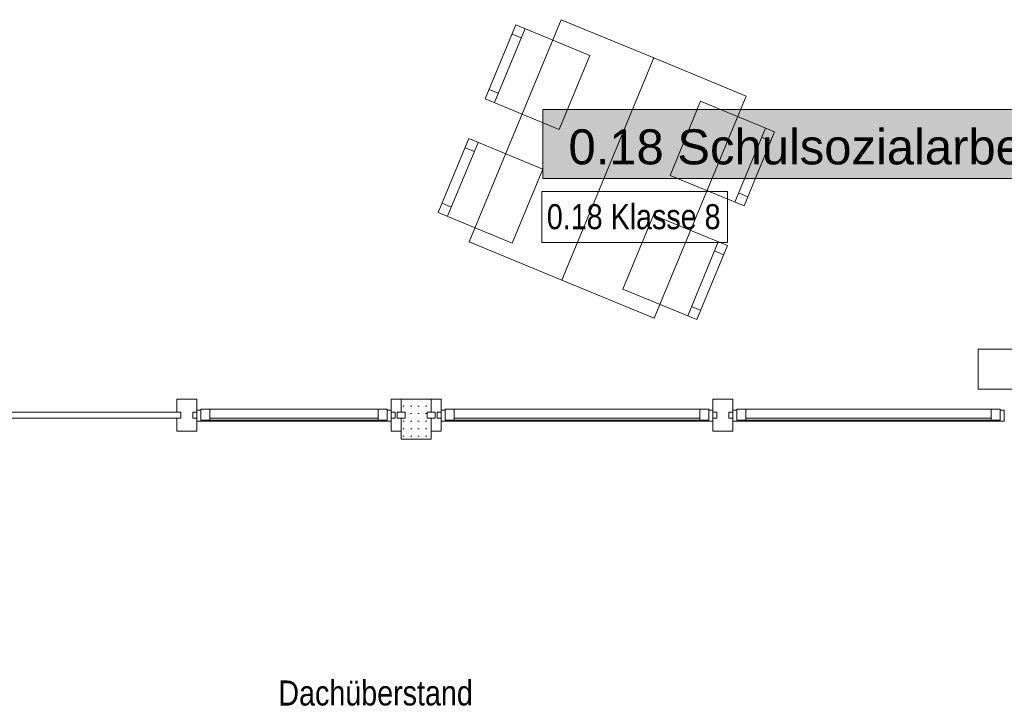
# Model space of a CAD drawing. Header units: metres. Extents: x -79 to 740, y -195 to 69.
# Tile 86 of 200: x 22.57 to 27.49, y 4.54 to 7.97. Entities that reach past the tile are written whole.
import ezdxf
from ezdxf.enums import TextEntityAlignment as Align

# ---------------------------------------------------------------- set-up
doc = ezdxf.new("R2010")
doc.units = ezdxf.units.M
doc.header["$MEASUREMENT"] = 0
doc.linetypes.add('Wipeout_Contour', pattern=[1, 0, -1])
for name, color, linetype in [('10 Fassade', 7, 'Continuous'), ('10 Stütze Holz', 7, 'Continuous'), ('30 Dach', 7, 'Continuous'), ('Abbruch_80 Raumbez Abbruch 50stel', 7, 'Continuous'), ('Neubau_50 Möblierung', 7, 'Continuous'), ('Neubau_80 Raum', 7, 'Continuous')]:
    doc.layers.add(name, color=color, linetype=linetype)
doc.styles.add('ERSTELLTER_STIL_1', font='ARIALN.TTF')
doc.styles.add('ERSTELLTER_STIL_2', font='ARIALN.TTF')
doc.styles.add('ERSTELLTER_STIL_3', font='arial.ttf')

# ---------------------------------------------------------------- blocks, each defined once
blk = doc.blocks.new('Stuhl 02 27[194]_1', base_point=(25.0298, 6.851))
at = {"layer": 'Neubau_50 Möblierung', "color": 8, "linetype": 'Continuous', "lineweight": 18}
for p, q in [((24.7068, 6.9856), (24.8606, 7.3548)), ((24.8414, 7.3086), (24.7952, 7.3279)), ((24.726, 7.0317), (24.6798, 7.0509))]:
    blk.add_line(p, q, dxfattribs=at)
at = {"layer": 'Neubau_50 Möblierung', "color": 8, "linetype": 'Continuous', "lineweight": 18, "flags": 128}
blk.add_lwpolyline([(25.0298, 6.851), (25.1837, 7.2202), (24.8144, 7.374), (24.6606, 7.0048)], close=True, dxfattribs=at)
blk = doc.blocks.new('Stuhl 02 27[195]_1', base_point=(25.2648, 7.4193))
at = {"layer": 'Neubau_50 Möblierung', "color": 8, "linetype": 'Continuous', "lineweight": 18}
for p, q in [((24.9415, 7.5535), (25.095, 7.9229)), ((25.0758, 7.8768), (25.0297, 7.8959)), ((24.9607, 7.5997), (24.9146, 7.6189))]:
    blk.add_line(p, q, dxfattribs=at)
at = {"layer": 'Neubau_50 Möblierung', "color": 8, "linetype": 'Continuous', "lineweight": 18, "flags": 128}
blk.add_lwpolyline([(25.2648, 7.4193), (25.4182, 7.7886), (25.0489, 7.9421), (24.8954, 7.5727)], close=True, dxfattribs=at)
blk = doc.blocks.new('Stuhl 02 27[196]_1', base_point=(25.5832, 6.6219))
at = {"layer": 'Neubau_50 Möblierung', "color": 8, "linetype": 'Continuous', "lineweight": 18}
for p, q in [((25.9069, 6.4887), (26.0591, 6.8586)), ((26.0401, 6.8124), (26.0863, 6.7934)), ((25.926, 6.535), (25.9722, 6.5159))]:
    blk.add_line(p, q, dxfattribs=at)
at = {"layer": 'Neubau_50 Möblierung', "color": 8, "linetype": 'Continuous', "lineweight": 18, "flags": 128}
blk.add_lwpolyline([(25.5832, 6.6219), (25.7354, 6.9918), (26.1053, 6.8396), (25.9532, 6.4697)], close=True, dxfattribs=at)
blk = doc.blocks.new('Stuhl 02 27[197]_1', base_point=(25.8187, 7.1899))
at = {"layer": 'Neubau_50 Möblierung', "color": 8, "linetype": 'Continuous', "lineweight": 18}
for p, q in [((26.1423, 7.0565), (26.2948, 7.4262)), ((26.2758, 7.38), (26.322, 7.361)), ((26.1614, 7.1027), (26.2076, 7.0836))]:
    blk.add_line(p, q, dxfattribs=at)
at = {"layer": 'Neubau_50 Möblierung', "color": 8, "linetype": 'Continuous', "lineweight": 18, "flags": 128}
blk.add_lwpolyline([(25.8187, 7.1899), (25.9713, 7.5597), (26.341, 7.4072), (26.1885, 7.0374)], close=True, dxfattribs=at)
blk = doc.blocks.new('Schultisch 27[268]_1', base_point=(25.278, 6.6674))
at = {"layer": 'Neubau_50 Möblierung', "color": 8, "linetype": 'Continuous', "lineweight": 18, "flags": 128}
blk.add_lwpolyline([(25.278, 6.6674), (25.737, 7.7761), (25.275, 7.9674), (24.816, 6.8586)], close=True, dxfattribs=at)
blk = doc.blocks.new('Schultisch 27[269]_1', base_point=(25.278, 6.6674))
at = {"layer": 'Neubau_50 Möblierung', "color": 8, "linetype": 'Continuous', "lineweight": 18, "flags": 128}
blk.add_lwpolyline([(25.278, 6.6674), (25.737, 7.7761), (26.1989, 7.5849), (25.7399, 6.4761)], close=True, dxfattribs=at)
blk = doc.blocks.new('Schulsozialarbeit Gruppenraum_0.18_47_1', base_point=(29.7014, -4.626))
at = {"layer": 'Neubau_80 Raum', "linetype": 'Continuous', "lineweight": 0, "true_color": 0x2a303f}
blk.add_hatch(color=169, dxfattribs=at).paths.add_polyline_path([(25.1829, 7.1743), (29.4079, 7.1743), (29.4079, 7.5181), (25.1829, 7.5181)])
at = {"layer": 'Neubau_80 Raum', "color": 7, "linetype": 'Continuous', "lineweight": 9, "flags": 128}
blk.add_lwpolyline([(25.1829, 7.1743), (29.4079, 7.1743), (29.4079, 7.5181), (25.1829, 7.5181)], close=True, dxfattribs=at)
at = {"layer": 'Neubau_80 Raum', "color": 7, "lineweight": 9, "style": 'ERSTELLTER_STIL_3'}
blk.add_attdef('stApartmentId', text='', height=0.175, dxfattribs=at).set_placement((27.2954, 7.3324), align=Align.MIDDLE_CENTER)
at = {"layer": 'Neubau_80 Raum', "color": 7, "lineweight": 9}
for tag, height, style, p in [('DUMMY_850', 0.2, 'ERSTELLTER_STIL_1', (30.7867, -2.9216)), ('ROOM_NAME', 0.2, 'ERSTELLTER_STIL_1', (28.4514, -2.9807)), ('ROOM_NUMBER', 0.175, 'ERSTELLTER_STIL_3', (28.6161, -3.861)), ('measuredNetAreaCode', 0.175, 'ERSTELLTER_STIL_3', (28.6161, -4.3767)), ('perimeterCode', 0.175, 'ERSTELLTER_STIL_3', (28.6161, -4.7204)), ('ceilingHeightCode', 0.175, 'ERSTELLTER_STIL_3', (28.6161, -5.0642)), ('measuredAreaCode', 0.175, 'ERSTELLTER_STIL_3', (28.6161, -5.4079)), ('DUMMY_851_0', 0.175, 'ERSTELLTER_STIL_3', (30.5469, -5.4079)), ('DUMMY_852', 0.175, 'ERSTELLTER_STIL_3', (28.6161, -5.7517)), ('DUMMY_851_1', 0.175, 'ERSTELLTER_STIL_3', (30.5469, -5.7517)), ('DUMMY_853', 0.175, 'ERSTELLTER_STIL_3', (28.6161, -6.0954)), ('DUMMY_851_2', 0.175, 'ERSTELLTER_STIL_3', (30.5469, -6.0954))]:
    blk.add_attdef(tag, text='', height=height, dxfattribs=dict(at, style=style)).set_placement(p, align=Align.TOP_LEFT)

msp = doc.modelspace()

# ---------------------------------------------------------------- hatches: boundary and pattern name
at = {"layer": '10 Fassade', "linetype": 'Continuous', "lineweight": 9}
h = msp.add_hatch(dxfattribs=at)
h.set_pattern_fill('Gipskarton_0001', color=8, style=0, pattern_type=2)
h.set_pattern_definition([(0, (0, 0), (0, 0.0375), [0, -0.0375])])
h.paths.add_polyline_path([(24.6053, 6.0069), (24.6253, 6.0069), (24.6253, 6.0719), (24.4753, 6.0719), (24.4753, 6.0069), (24.4953, 6.0069), (24.4953, 5.9769), (24.4753, 5.9769), (24.4753, 5.8719), (24.6253, 5.8719), (24.6253, 5.9769), (24.6053, 5.9769)])

# ---------------------------------------------------------------- linework, layer by layer
at = {"layer": '10 Fassade', "color": 7, "linetype": 'Continuous', "lineweight": 13}
for p, q in [((23.3556, 6.0719), (23.3556, 6.0069)), ((23.4556, 6.0719), (23.3556, 6.0719)), ((23.3556, 6.0719), (23.3556, 6.0069)), ((23.4556, 6.0719), (23.3556, 6.0719)), ((23.4556, 6.0719), (23.4556, 6.0069)), ((23.4556, 6.0719), (23.4556, 6.0069)), ((24.4253, 6.0719), (24.4253, 6.0069)), ((24.4753, 6.0719), (24.4253, 6.0719)), ((24.4253, 6.0719), (24.4253, 6.0069)), ((24.4753, 6.0719), (24.4253, 6.0719)), ((24.4753, 6.0719), (24.4753, 6.0069)), ((24.6253, 6.0719), (24.4753, 6.0719)), ((24.4753, 6.0719), (24.4753, 6.0069)), ((24.6253, 6.0719), (24.4753, 6.0719)), ((24.6253, 6.0719), (24.6253, 6.0069)), ((24.6753, 6.0719), (24.6253, 6.0719)), ((24.6253, 6.0719), (24.6253, 6.0069)), ((24.6753, 6.0719), (24.6253, 6.0719)), ((24.6753, 6.0719), (24.6753, 6.0069)), ((24.6753, 6.0719), (24.6753, 6.0069)), ((26.0318, 6.0719), (26.0318, 6.0069)), ((26.1318, 6.0719), (26.0318, 6.0719)), ((26.1318, 6.0719), (26.0318, 6.0719)), ((26.0318, 6.0719), (26.0318, 6.0069)), ((26.1318, 6.0719), (26.1318, 6.0069)), ((26.1318, 6.0719), (26.1318, 6.0069)), ((23.3756, 6.0069), (23.3556, 6.0069)), ((23.3756, 6.0069), (23.3556, 6.0069)), ((23.3756, 6.0069), (23.3756, 5.9769)), ((23.3756, 6.0069), (23.3756, 5.9769)), ((23.4356, 6.0069), (23.4356, 5.9769)), ((23.4556, 6.0069), (23.4356, 6.0069)), ((23.4356, 6.0069), (23.4356, 5.9769)), ((23.4556, 6.0069), (23.4356, 6.0069)), ((24.4453, 6.0069), (24.4253, 6.0069)), ((24.4453, 6.0069), (24.4253, 6.0069)), ((24.4453, 6.0069), (24.4453, 5.9769)), ((24.4453, 6.0069), (24.4453, 5.9769)), ((24.4553, 6.0069), (24.4553, 5.9769)), ((24.4753, 6.0069), (24.4553, 6.0069)), ((24.4553, 6.0069), (24.4553, 5.9769)), ((24.4753, 6.0069), (24.4553, 6.0069)), ((24.4953, 6.0069), (24.4753, 6.0069)), ((24.4953, 6.0069), (24.4753, 6.0069)), ((24.4953, 6.0069), (24.4953, 5.9769)), ((24.4953, 6.0069), (24.4953, 5.9769)), ((24.6053, 6.0069), (24.6053, 5.9769)), ((24.6253, 6.0069), (24.6053, 6.0069)), ((24.6053, 6.0069), (24.6053, 5.9769)), ((24.6253, 6.0069), (24.6053, 6.0069)), ((24.6453, 6.0069), (24.6253, 6.0069)), ((24.6453, 6.0069), (24.6253, 6.0069)), ((24.6453, 6.0069), (24.6453, 5.9769)), ((24.6453, 6.0069), (24.6453, 5.9769)), ((24.6553, 6.0069), (24.6553, 5.9769)), ((24.6753, 6.0069), (24.6553, 6.0069)), ((24.6553, 6.0069), (24.6553, 5.9769)), ((24.6753, 6.0069), (24.6553, 6.0069)), ((26.0518, 6.0069), (26.0318, 6.0069)), ((26.0518, 6.0069), (26.0318, 6.0069)), ((26.0518, 6.0069), (26.0518, 5.9769)), ((26.0518, 6.0069), (26.0518, 5.9769)), ((26.1118, 6.0069), (26.1118, 5.9769)), ((26.1318, 6.0069), (26.1118, 6.0069)), ((26.1118, 6.0069), (26.1118, 5.9769)), ((26.1318, 6.0069), (26.1118, 6.0069)), ((23.3556, 5.9769), (23.3556, 5.9119)), ((23.3756, 5.9769), (23.3556, 5.9769)), ((23.3556, 5.9769), (23.3556, 5.9119)), ((23.3756, 5.9769), (23.3556, 5.9769)), ((23.4556, 5.9769), (23.4356, 5.9769)), ((23.4556, 5.9769), (23.4356, 5.9769)), ((23.4556, 5.9769), (23.4556, 5.9119)), ((23.4556, 5.9769), (23.4556, 5.9119)), ((24.4253, 5.9769), (24.4253, 5.9119)), ((24.4453, 5.9769), (24.4253, 5.9769)), ((24.4453, 5.9769), (24.4253, 5.9769)), ((24.4253, 5.9769), (24.4253, 5.9119)), ((24.4753, 5.9769), (24.4553, 5.9769)), ((24.4753, 5.9769), (24.4553, 5.9769)), ((24.4753, 5.9769), (24.4753, 5.9119)), ((24.4953, 5.9769), (24.4753, 5.9769)), ((24.4753, 5.9769), (24.4753, 5.9119)), ((24.4953, 5.9769), (24.4753, 5.9769)), ((24.6253, 5.9769), (24.6053, 5.9769)), ((24.6253, 5.9769), (24.6053, 5.9769)), ((24.6253, 5.9769), (24.6253, 5.9119)), ((24.6453, 5.9769), (24.6253, 5.9769)), ((24.6253, 5.9769), (24.6253, 5.9119)), ((24.6453, 5.9769), (24.6253, 5.9769)), ((24.6753, 5.9769), (24.6553, 5.9769)), ((24.6753, 5.9769), (24.6553, 5.9769)), ((24.6753, 5.9769), (24.6753, 5.9119)), ((24.6753, 5.9769), (24.6753, 5.9119)), ((26.0318, 5.9769), (26.0318, 5.9119)), ((26.0518, 5.9769), (26.0318, 5.9769)), ((26.0318, 5.9769), (26.0318, 5.9119)), ((26.0518, 5.9769), (26.0318, 5.9769)), ((26.1318, 5.9769), (26.1118, 5.9769)), ((26.1318, 5.9769), (26.1118, 5.9769)), ((26.1318, 5.9769), (26.1318, 5.9119)), ((26.1318, 5.9769), (26.1318, 5.9119)), ((23.4556, 5.9119), (23.3556, 5.9119)), ((23.4556, 5.9119), (23.3556, 5.9119)), ((24.4753, 5.9119), (24.4253, 5.9119)), ((24.4753, 5.9119), (24.4253, 5.9119)), ((24.4753, 5.9119), (24.4753, 5.8719)), ((24.4753, 5.9119), (24.4753, 5.8719)), ((24.6253, 5.9119), (24.6253, 5.8719)), ((24.6753, 5.9119), (24.6253, 5.9119)), ((24.6253, 5.9119), (24.6253, 5.8719)), ((24.6753, 5.9119), (24.6253, 5.9119)), ((26.1318, 5.9119), (26.0318, 5.9119)), ((26.1318, 5.9119), (26.0318, 5.9119)), ((24.6253, 5.8719), (24.4753, 5.8719)), ((24.6253, 5.8719), (24.4753, 5.8719))]:
    msp.add_line(p, q, dxfattribs=at)
at = {"layer": '10 Fassade', "color": 7, "linetype": 'Continuous', "lineweight": 13, "flags": 128}
for points in [[(21.8425, 5.9769), (21.8425, 6.0069), (23.3756, 6.0069), (23.3756, 5.9769)], [(21.8425, 5.9769), (21.8425, 6.0069), (23.3756, 6.0069), (23.3756, 5.9769)], [(24.4553, 5.9769), (24.4553, 6.0069), (24.4953, 6.0069), (24.4953, 5.9769)], [(24.4553, 5.9769), (24.4553, 6.0069), (24.4953, 6.0069), (24.4953, 5.9769)], [(24.6053, 5.9769), (24.6053, 6.0069), (24.6453, 6.0069), (24.6453, 5.9769)], [(24.6053, 5.9769), (24.6053, 6.0069), (24.6453, 6.0069), (24.6453, 5.9769)]]:
    msp.add_lwpolyline(points, close=True, dxfattribs=at)
at = {"layer": '10 Stütze Holz', "color": 7, "linetype": 'Continuous', "lineweight": 13, "flags": 128}
msp.add_lwpolyline([(27.3575, 6.3219), (27.3575, 6.1219), (27.5975, 6.1219), (27.5975, 6.3219)], close=True, dxfattribs=at)
at = {"layer": 'Abbruch_80 Raumbez Abbruch 50stel', "color": 40, "linetype": 'Continuous', "lineweight": 9, "true_color": 0xe6c200, "flags": 128}
msp.add_lwpolyline([(25.1783, 6.8539), (26.1053, 6.8539), (26.1053, 7.1098), (25.1783, 7.1098), (25.1783, 6.8539)], close=True, dxfattribs=at)

# ---------------------------------------------------------------- block references
at = {"layer": 'Neubau_50 Möblierung', "color": 8, "linetype": 'Continuous', "lineweight": 18}
for name, p in [('Schultisch 27[268]_1', (25.278, 6.6674)), ('Stuhl 02 27[195]_1', (25.2648, 7.4193)), ('Schultisch 27[269]_1', (25.278, 6.6674)), ('Stuhl 02 27[197]_1', (25.8187, 7.1899)), ('Stuhl 02 27[194]_1', (25.0298, 6.851)), ('Stuhl 02 27[196]_1', (25.5832, 6.6219))]:
    msp.add_blockref(name, p, dxfattribs=at)

# ---------------------------------------------------------------- texts
at = {"layer": '30 Dach', "color": 7, "linetype": 'Continuous', "lineweight": 9, "insert": (23.8626, 4.5407), "char_height": 0.125, "attachment_point": 7, "rotation": 0.0337, "style": 'ERSTELLTER_STIL_2'}
msp.add_mtext('\\A1;{\\pql;\\fArial Narrow|b0|i0|c0|p0;\\W1.000000;Dachüberstand}', dxfattribs=at)
at = {"layer": 'Abbruch_80 Raumbez Abbruch 50stel', "color": 40, "linetype": 'Continuous', "lineweight": 9, "true_color": 0xe6c200, "insert": (25.2033, 7.0462), "char_height": 0.125, "attachment_point": 1, "style": 'ERSTELLTER_STIL_2'}
msp.add_mtext('\\A1;{\\pql;\\fArial Narrow|b0|i0|c0|p0;\\W1.000000;0.1\\fArial Narrow|b0|i0|c0|p0;\\W1.000000;8\\fArial Narrow|b0|i0|c0|p0;\\W1.000000; Klasse \\fArial Narrow|b0|i0|c0|p0;\\W1.000000;8}', dxfattribs=at)

# ---------------------------------------------------------------- wipeouts: each hides what was drawn before it
at = {"color": 254, "linetype": 'Wipeout_Contour', "lineweight": 0, "ltscale": 98.730773}
msp.add_wipeout([(23.5206, 5.9669), (24.3603, 5.9669), (24.3603, 6.0219), (23.5206, 6.0219)], dxfattribs=at).dxf.layer = '10 Fassade'
at = {"color": 254, "linetype": 'Wipeout_Contour', "lineweight": 0, "ltscale": 104.219977}
msp.add_wipeout([(24.7403, 5.9669), (25.9668, 5.9669), (25.9668, 6.0219), (24.7403, 6.0219)], dxfattribs=at).dxf.layer = '10 Fassade'
at = {"color": 254, "linetype": 'Wipeout_Contour', "lineweight": 0, "ltscale": 109.897418}
msp.add_wipeout([(26.1968, 5.9669), (27.4232, 5.9669), (27.4232, 6.0219), (26.1968, 6.0219)], dxfattribs=at).dxf.layer = '10 Fassade'

# ---------------------------------------------------------------- next in the draw order: linework, layer by layer
at = {"layer": '10 Fassade', "color": 7, "linetype": 'Continuous', "lineweight": 13}
for p, q in [((23.5206, 6.0219), (24.3603, 6.0219)), ((24.7403, 6.0219), (25.9668, 6.0219)), ((26.1968, 6.0219), (27.4232, 6.0219))]:
    msp.add_line(p, q, dxfattribs=at)

# ---------------------------------------------------------------- next in the draw order: wipeouts: each hides what was drawn before it
at = {"color": 254, "linetype": 'Wipeout_Contour', "lineweight": 0, "ltscale": 98.701847}
msp.add_wipeout([(24.3803, 5.9619), (24.3803, 5.9669), (23.5006, 5.9669), (23.5006, 5.9619)], dxfattribs=at).dxf.layer = '10 Fassade'
at = {"color": 254, "linetype": 'Wipeout_Contour', "lineweight": 0, "ltscale": 104.192599}
msp.add_wipeout([(25.9868, 5.9619), (25.9868, 5.9669), (24.7203, 5.9669), (24.7203, 5.9619)], dxfattribs=at).dxf.layer = '10 Fassade'
at = {"color": 254, "linetype": 'Wipeout_Contour', "lineweight": 0, "ltscale": 109.871442}
msp.add_wipeout([(27.4432, 5.9619), (27.4432, 5.9669), (26.1768, 5.9669), (26.1768, 5.9619)], dxfattribs=at).dxf.layer = '10 Fassade'

# ---------------------------------------------------------------- next in the draw order: linework, layer by layer
at = {"layer": '10 Fassade', "color": 7, "linetype": 'Continuous', "lineweight": 13}
for p, q in [((23.5206, 5.9769), (24.3603, 5.9769)), ((24.3603, 5.9669), (23.5206, 5.9669)), ((24.7403, 5.9769), (25.9668, 5.9769)), ((25.9668, 5.9669), (24.7403, 5.9669)), ((26.1968, 5.9769), (27.4232, 5.9769)), ((27.4232, 5.9669), (26.1968, 5.9669))]:
    msp.add_line(p, q, dxfattribs=at)
at = {"layer": '10 Fassade', "color": 7, "linetype": 'Continuous', "lineweight": 13, "flags": 128}
for points in [[(23.4556, 6.0169), (23.4756, 6.0169), (23.4756, 5.9669), (23.5006, 5.9669), (23.5006, 5.9619), (23.4556, 5.9619)], [(23.4756, 6.0219), (23.5206, 6.0219), (23.5206, 5.9669), (23.4756, 5.9669)], [(24.4053, 5.9669), (24.3603, 5.9669), (24.3603, 6.0219), (24.4053, 6.0219)], [(24.4253, 5.9619), (24.3803, 5.9619), (24.3803, 5.9669), (24.4053, 5.9669), (24.4053, 6.0169), (24.4253, 6.0169)], [(24.6753, 6.0169), (24.6953, 6.0169), (24.6953, 5.9669), (24.7203, 5.9669), (24.7203, 5.9619), (24.6753, 5.9619)], [(24.6953, 6.0219), (24.7403, 6.0219), (24.7403, 5.9669), (24.6953, 5.9669)], [(26.0118, 5.9669), (25.9668, 5.9669), (25.9668, 6.0219), (26.0118, 6.0219)], [(26.0318, 5.9619), (25.9868, 5.9619), (25.9868, 5.9669), (26.0118, 5.9669), (26.0118, 6.0169), (26.0318, 6.0169)], [(26.1318, 6.0169), (26.1518, 6.0169), (26.1518, 5.9669), (26.1768, 5.9669), (26.1768, 5.9619), (26.1318, 5.9619)], [(26.1518, 6.0219), (26.1968, 6.0219), (26.1968, 5.9669), (26.1518, 5.9669)], [(27.4682, 5.9669), (27.4232, 5.9669), (27.4232, 6.0219), (27.4682, 6.0219)], [(27.4882, 5.9619), (27.4432, 5.9619), (27.4432, 5.9669), (27.4682, 5.9669), (27.4682, 6.0169), (27.4882, 6.0169)], [(24.3803, 5.9619), (23.5006, 5.9619), (23.5006, 5.9669), (24.3803, 5.9669)], [(25.9868, 5.9619), (24.7203, 5.9619), (24.7203, 5.9669), (25.9868, 5.9669)], [(27.4432, 5.9619), (26.1768, 5.9619), (26.1768, 5.9669), (27.4432, 5.9669)]]:
    msp.add_lwpolyline(points, close=True, dxfattribs=at)

# ---------------------------------------------------------------- next in the draw order: wipeouts: each hides what was drawn before it
at = {"color": 254, "linetype": 'Wipeout_Contour', "lineweight": 0, "ltscale": 98.730773}
msp.add_wipeout([(23.5206, 5.9669), (24.3603, 5.9669), (24.3603, 6.0219), (23.5206, 6.0219)], dxfattribs=at).dxf.layer = '10 Fassade'
at = {"color": 254, "linetype": 'Wipeout_Contour', "lineweight": 0, "ltscale": 104.219977}
msp.add_wipeout([(24.7403, 5.9669), (25.9668, 5.9669), (25.9668, 6.0219), (24.7403, 6.0219)], dxfattribs=at).dxf.layer = '10 Fassade'
at = {"color": 254, "linetype": 'Wipeout_Contour', "lineweight": 0, "ltscale": 109.897418}
msp.add_wipeout([(26.1968, 5.9669), (27.4232, 5.9669), (27.4232, 6.0219), (26.1968, 6.0219)], dxfattribs=at).dxf.layer = '10 Fassade'

# ---------------------------------------------------------------- next in the draw order: linework, layer by layer
at = {"layer": '10 Fassade', "color": 7, "linetype": 'Continuous', "lineweight": 13}
for p, q in [((23.5206, 6.0219), (24.3603, 6.0219)), ((24.7403, 6.0219), (25.9668, 6.0219)), ((26.1968, 6.0219), (27.4232, 6.0219))]:
    msp.add_line(p, q, dxfattribs=at)

# ---------------------------------------------------------------- next in the draw order: wipeouts: each hides what was drawn before it
at = {"color": 254, "linetype": 'Wipeout_Contour', "lineweight": 0, "ltscale": 98.701847}
msp.add_wipeout([(24.3803, 5.9619), (24.3803, 5.9669), (23.5006, 5.9669), (23.5006, 5.9619)], dxfattribs=at).dxf.layer = '10 Fassade'
at = {"color": 254, "linetype": 'Wipeout_Contour', "lineweight": 0, "ltscale": 104.192599}
msp.add_wipeout([(25.9868, 5.9619), (25.9868, 5.9669), (24.7203, 5.9669), (24.7203, 5.9619)], dxfattribs=at).dxf.layer = '10 Fassade'
at = {"color": 254, "linetype": 'Wipeout_Contour', "lineweight": 0, "ltscale": 109.871442}
msp.add_wipeout([(27.4432, 5.9619), (27.4432, 5.9669), (26.1768, 5.9669), (26.1768, 5.9619)], dxfattribs=at).dxf.layer = '10 Fassade'

# ---------------------------------------------------------------- next in the draw order: linework, layer by layer
at = {"layer": '10 Fassade', "color": 7, "linetype": 'Continuous', "lineweight": 13}
for p, q in [((23.5206, 5.9769), (24.3603, 5.9769)), ((24.3603, 5.9669), (23.5206, 5.9669)), ((24.7403, 5.9769), (25.9668, 5.9769)), ((25.9668, 5.9669), (24.7403, 5.9669)), ((26.1968, 5.9769), (27.4232, 5.9769)), ((27.4232, 5.9669), (26.1968, 5.9669))]:
    msp.add_line(p, q, dxfattribs=at)
at = {"layer": '10 Fassade', "color": 7, "linetype": 'Continuous', "lineweight": 13, "flags": 128}
for points in [[(23.4556, 6.0169), (23.4756, 6.0169), (23.4756, 5.9669), (23.5006, 5.9669), (23.5006, 5.9619), (23.4556, 5.9619)], [(23.4756, 6.0219), (23.5206, 6.0219), (23.5206, 5.9669), (23.4756, 5.9669)], [(24.4053, 5.9669), (24.3603, 5.9669), (24.3603, 6.0219), (24.4053, 6.0219)], [(24.4253, 5.9619), (24.3803, 5.9619), (24.3803, 5.9669), (24.4053, 5.9669), (24.4053, 6.0169), (24.4253, 6.0169)], [(24.6753, 6.0169), (24.6953, 6.0169), (24.6953, 5.9669), (24.7203, 5.9669), (24.7203, 5.9619), (24.6753, 5.9619)], [(24.6953, 6.0219), (24.7403, 6.0219), (24.7403, 5.9669), (24.6953, 5.9669)], [(26.0118, 5.9669), (25.9668, 5.9669), (25.9668, 6.0219), (26.0118, 6.0219)], [(26.0318, 5.9619), (25.9868, 5.9619), (25.9868, 5.9669), (26.0118, 5.9669), (26.0118, 6.0169), (26.0318, 6.0169)], [(26.1318, 6.0169), (26.1518, 6.0169), (26.1518, 5.9669), (26.1768, 5.9669), (26.1768, 5.9619), (26.1318, 5.9619)], [(26.1518, 6.0219), (26.1968, 6.0219), (26.1968, 5.9669), (26.1518, 5.9669)], [(27.4682, 5.9669), (27.4232, 5.9669), (27.4232, 6.0219), (27.4682, 6.0219)], [(27.4882, 5.9619), (27.4432, 5.9619), (27.4432, 5.9669), (27.4682, 5.9669), (27.4682, 6.0169), (27.4882, 6.0169)], [(24.3803, 5.9619), (23.5006, 5.9619), (23.5006, 5.9669), (24.3803, 5.9669)], [(25.9868, 5.9619), (24.7203, 5.9619), (24.7203, 5.9669), (25.9868, 5.9669)], [(27.4432, 5.9619), (26.1768, 5.9619), (26.1768, 5.9669), (27.4432, 5.9669)]]:
    msp.add_lwpolyline(points, close=True, dxfattribs=at)

# ---------------------------------------------------------------- next in the draw order: block references
at = {"layer": 'Neubau_80 Raum', "color": 7, "linetype": 'Continuous', "lineweight": 13}
ref = msp.add_blockref('Schulsozialarbeit Gruppenraum_0.18_47_1', (29.7014, -4.626), dxfattribs=at)
ref.add_attrib('stApartmentId', '0.18 Schulsozialarbeit Gruppenraum', dxfattribs={"color": 7, "lineweight": 9, "height": 0.175, "style": 'ERSTELLTER_STIL_3'}).set_placement((27.2954, 7.3324), align=Align.MIDDLE_CENTER)

doc.saveas('drawing.dxf')
